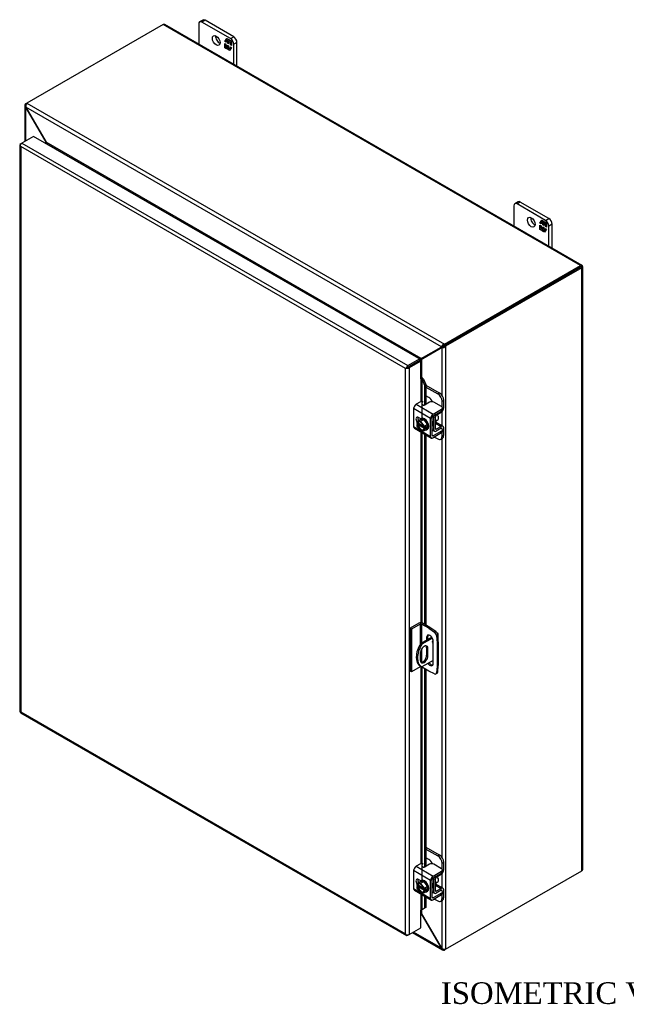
# Model space of a CAD drawing. Header units: inches. Extents: x 8 to 149, y 3 to 99.
# Tile 7 of 8: x 109 to 129, y 67 to 99. Entities that reach past the tile are written whole.
import ezdxf
from ezdxf.enums import TextEntityAlignment as Align

# ---------------------------------------------------------------- set-up
doc = ezdxf.new("R2010")
doc.units = ezdxf.units.IN
doc.header["$MEASUREMENT"] = 0
for name, color, linetype in [('COM40153-1', 7, 'CONTINUOUS'), ('COM40153-2', 7, 'CONTINUOUS'), ('COM42667', 7, 'CONTINUOUS'), ('COM42780', 7, 'CONTINUOUS'), ('COM48441', 7, 'CONTINUOUS'), ('COM71780-17', 7, 'CONTINUOUS'), ('DEFAULT', 7, 'CONTINUOUS'), ('FET07710', 7, 'CONTINUOUS'), ('SCC19011', 7, 'CONTINUOUS'), ('SPR20265', 7, 'CONTINUOUS'), ('WAF25035', 7, 'CONTINUOUS')]:
    doc.layers.add(name, color=color, linetype=linetype)
doc.styles.add('SEACAD_TIMES_NEW_ROMAN', font='times.ttf')

msp = doc.modelspace()

# ---------------------------------------------------------------- linework, layer by layer
at = {"layer": 'COM40153-1', "color": 7}
for p, q in [((122.652, 78.695), (122.295, 78.489)), ((122.673, 78.661), (122.336, 78.466)), ((122.825, 78.834), (122.838, 78.826)), ((122.863, 78.546), (122.863, 78.791)), ((122.295, 78.489), (122.336, 78.466)), ((122.487, 78.351), (122.528, 78.328)), ((122.487, 78.351), (122.487, 78.114)), ((122.281, 78.185), (122.281, 77.948)), ((122.487, 78.114), (122.528, 78.09)), ((122.528, 78.09), (122.528, 78.328)), ((122.276, 77.764), (122.316, 77.741)), ((122.699, 77.941), (122.336, 77.731))]:
    msp.add_line(p, q, dxfattribs=at)
for centre, major_axis, start_param, end_param in [((122.777, 78.791), (-0.0864, 0), 2.529725, 3.926991), ((122.576, 78.284), (0.3, 0.52), 1.508132, 3.141593), ((122.616, 78.26), (0.3, 0.52), 1.508132, 3.204257), ((122.404, 78.256), (-0.087, -0.151), 2.356194, 5.497787), ((122.364, 78.28), (-0.087, -0.151), 2.356194, 2.906426), ((122.705, 78.556), (0.025, 0.0433), 0.997696, 3.781372), ((122.664, 78.58), (-0.025, -0.0433), 0.952017, 2.069288), ((122.404, 78.019), (0.087, 0.151), 2.356194, 5.497787), ((122.364, 78.043), (0.087, 0.151), 3.37676, 5.497787)]:
    msp.add_ellipse(centre, major_axis=major_axis, ratio=0.57735, start_param=start_param, end_param=end_param, dxfattribs=at)
at = {"layer": 'COM40153-2', "color": 7}
for p, q in [((122.237, 79.143), (121.959, 78.983)), ((121.959, 78.983), (121.959, 77.595)), ((121.999, 78.959), (121.959, 78.983)), ((122.278, 79.12), (121.999, 78.959)), ((122.278, 79.12), (122.278, 78.461)), ((122.318, 79.12), (122.318, 78.503)), ((122.553, 78.984), (122.318, 79.12)), ((122.594, 79.008), (122.359, 79.143)), ((122.553, 78.984), (122.594, 79.008)), ((122.553, 78.984), (122.742, 78.856)), ((122.783, 78.88), (122.594, 79.008)), ((121.999, 78.959), (121.999, 77.571)), ((122.487, 78.688), (122.528, 78.711)), ((122.487, 78.688), (122.487, 78.6)), ((122.528, 78.624), (122.528, 78.711)), ((122.742, 78.856), (122.783, 78.88)), ((122.847, 78.768), (122.807, 78.745)), ((122.807, 78.745), (122.823, 78.517)), ((122.864, 78.541), (122.847, 78.768)), ((122.699, 77.847), (122.699, 78.565)), ((122.823, 78.517), (122.864, 78.541)), ((122.823, 78.517), (122.823, 77.752)), ((122.864, 78.541), (122.864, 77.776)), ((122.318, 78.31), (122.318, 77.884)), ((122.278, 77.732), (121.999, 77.571)), ((122.278, 77.763), (122.278, 77.732)), ((122.318, 77.739), (122.318, 77.732)), ((122.553, 77.596), (122.318, 77.732)), ((122.823, 77.752), (122.807, 77.543)), ((122.823, 77.752), (122.864, 77.776)), ((122.847, 77.567), (122.864, 77.776)), ((121.999, 77.571), (121.959, 77.595)), ((122.742, 77.506), (122.553, 77.596)), ((122.786, 77.505), (122.827, 77.528)), ((122.807, 77.543), (122.847, 77.567))]:
    msp.add_line(p, q, dxfattribs=at)
for centre, major_axis, start_param, end_param in [((122.298, 79.108), (-0.0864, 0), 3.926991, 5.497787), ((122.298, 79.108), (-0.0288, 0), 3.926991, 5.497787), ((122.593, 78.626), (0.075, -0.13), 0.785398, 3.926991), ((122.634, 78.65), (0.075, -0.13), 3.416574, 3.926991), ((122.736, 78.778), (0.05, -0.0866), 0.872665, 2.268928), ((122.777, 78.802), (-0.05, 0.0866), 4.014257, 5.410521), ((122.298, 77.72), (0.0288, 0), 0.785398, 2.356194), ((122.593, 77.908), (-0.075, 0.13), 1.73559, 3.926991), ((122.634, 77.931), (-0.075, 0.13), 1.73559, 2.866611), ((122.736, 77.591), (-0.05, 0.0866), 2.443461, 3.839724), ((122.777, 77.615), (-0.05, 0.0866), 3.141593, 3.839724)]:
    msp.add_ellipse(centre, major_axis=major_axis, ratio=0.57735, start_param=start_param, end_param=end_param, dxfattribs=at)
at = {"layer": 'COM42667', "color": 7}
for p, q in [((122.293, 86.311), (122.149, 86.228)), ((122.616, 85.771), (122.068, 86.087)), ((122.068, 86.087), (122.068, 85.505)), ((122.149, 86.228), (122.697, 85.911)), ((122.582, 86.292), (122.435, 86.208)), ((122.697, 85.911), (122.97, 86.068)), ((122.697, 85.849), (122.97, 86.006)), ((122.97, 86.15), (122.724, 86.292)), ((122.97, 86.006), (122.97, 86.068)), ((123, 86.047), (123, 86.109)), ((122.299, 85.755), (122.223, 85.798)), ((122.616, 85.188), (122.616, 85.771)), ((122.67, 85.219), (122.67, 85.802)), ((122.068, 85.505), (122.272, 85.387)), ((122.091, 85.453), (122.64, 85.136)), ((122.311, 85.365), (122.616, 85.188)), ((122.97, 85.361), (122.697, 85.204)), ((122.957, 85.45), (122.97, 85.443)), ((122.97, 85.299), (122.97, 85.361)), ((123, 85.34), (123, 85.402)), ((122.697, 85.204), (122.67, 85.219)), ((122.97, 85.299), (122.697, 85.142)), ((122.293, 71.368), (122.149, 71.285)), ((122.582, 71.35), (122.435, 71.265)), ((122.97, 71.207), (122.724, 71.35)), ((122.616, 70.828), (122.068, 71.145)), ((122.068, 71.145), (122.068, 70.563)), ((122.149, 71.285), (122.697, 70.968)), ((122.697, 70.968), (122.97, 71.126)), ((122.697, 70.906), (122.97, 71.064)), ((122.97, 71.064), (122.97, 71.126)), ((123, 71.105), (123, 71.167)), ((122.299, 70.812), (122.223, 70.856)), ((122.616, 70.246), (122.616, 70.828)), ((122.67, 70.277), (122.67, 70.859)), ((122.068, 70.563), (122.272, 70.445)), ((122.091, 70.51), (122.64, 70.193)), ((122.311, 70.422), (122.616, 70.246)), ((122.97, 70.419), (122.697, 70.261)), ((122.957, 70.508), (122.97, 70.5)), ((122.97, 70.357), (122.97, 70.419)), ((123, 70.398), (123, 70.46)), ((122.697, 70.261), (122.67, 70.277)), ((122.97, 70.357), (122.697, 70.199))]:
    msp.add_line(p, q, dxfattribs=at)
for centre, major_axis, start_param, end_param in [((122.327, 86.291), (-0.048, 0), 3.141593, 5.497787), ((122.653, 86.252), (0.1, 0), 0.785398, 2.356194), ((122.149, 86.134), (-0.0572, -0.0991), 3.926991, 5.497787), ((122.401, 86.227), (0.048, 0), 2.929457, 5.497787), ((122.9, 86.109), (-0.1, 0), 2.356194, 3.926991), ((122.9, 86.047), (-0.1, 0), 2.356194, 3.141593), ((122.223, 85.707), (0.0562, -0.0973), 2.356194, 4.826451), ((122.277, 85.738), (0.0562, -0.0973), 3.6401, 4.826451), ((122.697, 85.817), (0.0572, 0.0991), 0.785398, 2.356194), ((122.697, 85.817), (0.0192, 0.0333), 0.785398, 2.356194), ((122.149, 85.552), (0.0572, 0.0991), 2.356194, 3.141593), ((122.9, 85.402), (-0.1, 0), 2.356194, 3.926991), ((122.697, 85.235), (0.0572, 0.0991), 2.356194, 3.926991), ((122.697, 85.235), (0.0192, 0.0333), 2.356194, 3.926991), ((122.9, 85.34), (-0.1, 0), 2.356194, 3.141593), ((122.327, 71.349), (-0.048, 0), 3.141593, 5.497787), ((122.653, 71.309), (0.1, 0), 0.785398, 2.356194), ((122.149, 71.192), (-0.0572, -0.0991), 3.926991, 5.497787), ((122.401, 71.285), (0.048, 0), 2.929457, 5.497787), ((122.9, 71.167), (-0.1, 0), 2.356194, 3.926991), ((122.9, 71.105), (-0.1, 0), 2.356194, 3.141593), ((122.223, 70.764), (0.0562, -0.0973), 2.356194, 4.826451), ((122.277, 70.795), (0.0562, -0.0973), 3.6401, 4.826451), ((122.697, 70.875), (0.0572, 0.0991), 0.785398, 2.356194), ((122.697, 70.875), (0.0192, 0.0333), 0.785398, 2.356194), ((122.149, 70.609), (0.0572, 0.0991), 2.356194, 3.141593), ((122.9, 70.46), (-0.1, 0), 2.356194, 3.926991), ((122.9, 70.398), (-0.1, 0), 2.356194, 3.141593), ((122.697, 70.293), (0.0572, 0.0991), 2.356194, 3.926991), ((122.697, 70.293), (0.0192, 0.0333), 2.356194, 3.926991)]:
    msp.add_ellipse(centre, major_axis=major_axis, ratio=0.57735, start_param=start_param, end_param=end_param, dxfattribs=at)
at = {"layer": 'COM42780', "color": 7}
for p, q in [((122.465, 86.848), (122.897, 86.598)), ((122.465, 86.785), (122.844, 86.567)), ((122.561, 86.445), (122.465, 86.5)), ((122.844, 86.567), (122.897, 86.598)), ((123.039, 86.353), (122.985, 86.322)), ((122.985, 86.139), (122.985, 86.322)), ((123.039, 86.11), (123.039, 86.353)), ((122.674, 85.819), (122.715, 85.795)), ((122.715, 85.407), (122.715, 85.795)), ((122.769, 85.438), (122.769, 85.826)), ((122.796, 85.873), (122.959, 85.971)), ((122.67, 85.433), (122.715, 85.407)), ((122.67, 85.394), (122.739, 85.355)), ((122.769, 85.438), (122.796, 85.422)), ((122.773, 85.621), (122.959, 85.513)), ((123.015, 85.518), (122.788, 85.65)), ((122.958, 85.451), (122.795, 85.36)), ((122.959, 85.513), (122.796, 85.422)), ((122.958, 85.451), (122.985, 85.435)), ((122.985, 85.432), (122.985, 85.435)), ((123.039, 85.223), (123.039, 85.466)), ((122.743, 85.168), (122.844, 85.11)), ((122.944, 85.1), (122.997, 85.131)), ((122.985, 85.192), (122.985, 85.31)), ((122.985, 85.192), (123.039, 85.223)), ((122.465, 71.905), (122.897, 71.656)), ((122.465, 71.843), (122.844, 71.625)), ((122.844, 71.625), (122.897, 71.656)), ((122.561, 71.502), (122.465, 71.557)), ((123.039, 71.411), (122.985, 71.38)), ((122.985, 71.197), (122.985, 71.38)), ((123.039, 71.167), (123.039, 71.411)), ((122.796, 70.93), (122.959, 71.028)), ((122.674, 70.877), (122.715, 70.853)), ((122.715, 70.465), (122.715, 70.853)), ((122.769, 70.496), (122.769, 70.884)), ((123.015, 70.576), (122.788, 70.707)), ((122.67, 70.491), (122.715, 70.465)), ((122.67, 70.452), (122.739, 70.412)), ((122.769, 70.495), (122.796, 70.48)), ((122.773, 70.679), (122.959, 70.571)), ((122.958, 70.508), (122.795, 70.417)), ((122.959, 70.571), (122.796, 70.48)), ((122.958, 70.508), (122.985, 70.492)), ((122.985, 70.49), (122.985, 70.492)), ((123.039, 70.28), (123.039, 70.523)), ((122.743, 70.226), (122.844, 70.168)), ((122.944, 70.158), (122.997, 70.189)), ((122.985, 70.249), (122.985, 70.367)), ((122.985, 70.249), (123.039, 70.28))]:
    msp.add_line(p, q, dxfattribs=at)
for centre, major_axis, start_param, end_param in [((122.561, 86.282), (0.1, -0.173), 1.392108, 2.356194), ((122.844, 86.404), (0.1, -0.173), 0.785398, 2.356194), ((122.897, 86.435), (-0.1, 0.173), 3.926991, 5.497787), ((122.958, 86.063), (-0.0572, -0.0991), 0.802851, 2.356194), ((122.796, 85.842), (-0.0572, -0.0991), 4.744903, 5.497787), ((122.796, 85.842), (-0.0192, -0.0333), 3.944444, 5.497787), ((122.681, 85.745), (0.078, -0.135), 0.133398, 1.437398), ((122.796, 85.454), (0.0572, 0.0991), 2.356194, 3.909538), ((122.796, 85.454), (0.0192, 0.0333), 2.356194, 3.909538), ((122.958, 85.419), (-0.0192, -0.0333), 2.356194, 3.909538), ((122.958, 85.419), (-0.0572, -0.0991), 2.356194, 3.909538), ((122.844, 85.273), (-0.1, 0.173), 2.356194, 3.926991), ((122.897, 85.304), (-0.1, 0.173), 3.141593, 3.926991), ((122.897, 71.492), (-0.1, 0.173), 3.926991, 5.497787), ((122.561, 71.339), (0.1, -0.173), 1.392108, 2.356194), ((122.844, 71.461), (0.1, -0.173), 0.785398, 2.356194), ((122.958, 71.121), (-0.0572, -0.0991), 0.802851, 2.356194), ((122.796, 70.899), (-0.0572, -0.0991), 4.744903, 5.497787), ((122.796, 70.899), (-0.0192, -0.0333), 3.944444, 5.497787), ((122.681, 70.802), (0.078, -0.135), 0.133398, 1.437398), ((122.796, 70.511), (0.0572, 0.0991), 2.356194, 3.909538), ((122.796, 70.511), (0.0192, 0.0333), 2.356194, 3.909538), ((122.958, 70.477), (-0.0192, -0.0333), 2.356194, 3.909538), ((122.958, 70.477), (-0.0572, -0.0991), 2.356194, 3.909538), ((122.844, 70.331), (-0.1, 0.173), 2.356194, 3.926991), ((122.897, 70.362), (-0.1, 0.173), 3.141593, 3.926991)]:
    msp.add_ellipse(centre, major_axis=major_axis, ratio=0.57735, start_param=start_param, end_param=end_param, dxfattribs=at)
at = {"layer": 'COM48441', "color": 7}
for p, q in [((113.969, 98.506), (109.566, 95.964)), ((127.464, 90.715), (113.969, 98.506)), ((127.507, 90.719), (114.013, 98.51)), ((109.5, 95.885), (109.5, 94.727)), ((109.525, 95.94), (109.566, 95.964)), ((109.547, 95.928), (109.525, 95.94)), ((109.566, 95.964), (123.061, 88.172)), ((109.54, 95.838), (109.525, 95.829)), ((109.525, 95.829), (109.539, 95.811)), ((109.525, 95.829), (109.525, 94.742)), ((109.539, 95.811), (109.549, 95.817)), ((109.539, 95.811), (110.181, 94.699)), ((122.965, 88.087), (109.54, 95.838)), ((109.54, 95.838), (109.549, 95.817)), ((109.549, 95.817), (110.191, 94.705)), ((110.191, 94.705), (110.181, 94.699)), ((110.181, 94.699), (110.181, 94.663)), ((122.314, 87.706), (110.191, 94.705)), ((110.229, 94.636), (110.228, 94.635)), ((122.235, 87.704), (110.229, 94.636)), ((123.061, 88.172), (127.464, 90.715)), ((123.061, 88.125), (127.464, 90.668)), ((127.464, 90.668), (123.061, 88.125)), ((127.505, 90.644), (123.102, 88.102)), ((127.522, 90.701), (127.464, 90.668)), ((127.522, 90.701), (127.464, 90.668)), ((127.464, 90.668), (127.505, 90.691)), ((127.464, 90.668), (127.464, 90.668)), ((127.464, 90.668), (127.464, 90.668)), ((127.505, 71.142), (127.505, 90.644)), ((127.53, 71.178), (127.53, 90.679)), ((122.314, 87.706), (122.956, 88.076)), ((122.324, 87.688), (122.966, 88.059)), ((122.354, 87.729), (122.996, 88.1)), ((122.365, 87.712), (123.007, 88.082)), ((122.956, 88.076), (122.996, 88.1)), ((122.956, 88.076), (122.965, 88.087)), ((123.006, 88.11), (122.965, 88.087)), ((122.966, 88.059), (123.007, 88.082)), ((122.966, 88.059), (122.98, 88.061)), ((123.02, 88.085), (122.98, 88.061)), ((122.98, 88.061), (122.98, 86.52)), ((122.996, 88.1), (123.006, 88.11)), ((123, 88.107), (123.011, 88.113)), ((123.007, 88.082), (123.02, 88.085)), ((123.025, 88.088), (123.014, 88.082)), ((123.061, 88.125), (123.061, 88.172)), ((123.061, 88.125), (123.102, 88.102)), ((123.102, 88.102), (123.102, 68.6)), ((122.234, 87.704), (122.235, 87.704)), ((122.235, 87.704), (122.235, 87.703)), ((122.248, 87.641), (122.248, 87.641)), ((122.354, 87.729), (122.314, 87.706)), ((122.324, 87.688), (122.365, 87.712)), ((122.324, 87.688), (122.324, 87.087)), ((122.98, 85.986), (122.98, 85.539)), ((122.98, 85.121), (122.98, 71.578)), ((122.98, 71.043), (122.98, 70.596)), ((123.102, 68.6), (127.505, 71.142)), ((122.98, 70.178), (122.98, 68.64)), ((122.314, 69.765), (122.295, 69.776)), ((122.314, 69.765), (122.324, 69.771)), ((122.956, 68.653), (122.314, 69.765)), ((122.324, 69.873), (122.324, 69.771)), ((122.966, 68.659), (122.324, 69.771)), ((122.033, 69.141), (123, 68.582)), ((122.965, 68.632), (122.058, 69.155)), ((122.956, 68.653), (122.966, 68.659)), ((122.965, 68.632), (122.956, 68.653)), ((122.98, 68.64), (122.965, 68.632)), ((122.98, 68.64), (122.966, 68.659)), ((123.061, 68.602), (123.061, 68.577)), ((123.102, 68.6), (123.061, 68.577))]:
    msp.add_line(p, q, dxfattribs=at)
for centre, radius, start, end in [((109.574, 95.885), 0.0739, 131.3818, 228.6182), ((109.69, 95.872), 0.154, 143.5515, 192.9586), ((123.106, 88.025), 0.154, 107.0414, 156.4485), ((122.997, 88.214), 0.154, 263.5515, 312.9586), ((123.063, 88.01), 0.115, 90.8741, 119.728), ((122.96, 88.187), 0.119, 300.7247, 328.6732), ((119.968, 91.554), 4.508, 300.4684, 301.9581), ((124.486, 83.729), 4.513, 118.0428, 119.6482), ((123.037, 68.647), 0.0739, 191.3818, 288.6182), ((123.084, 68.753), 0.154, 227.0414, 276.4485)]:
    msp.add_arc(centre, radius, start, end, dxfattribs=at)
for centre, major_axis, ratio, start_param, end_param in [((113.969, 98.435), (-0.0432, -0.0748), 0.57735, 3.141593, 3.926991), ((127.464, 90.644), (-0.0432, -0.0748), 0.57735, 2.696031, 3.926991), ((127.444, 90.656), (-0.0288, -0.0166), 0.000948, 2.355648, 3.926445), ((127.444, 90.656), (-0.0288, -0.0166), 0.000948, 2.356741, 3.927537), ((127.444, 90.656), (0.0863, 0.0499), 0.000948, -0.784852, -0.445015), ((127.444, 90.656), (0.0864, 0.0498), 0.000948, 0.445015, 0.784852), ((127.444, 90.679), (-0.0864, 0), 0.57735, 2.356194, 3.587154), ((127.444, 71.178), (-0.0864, 0), 0.57735, 2.356194, 3.141593)]:
    msp.add_ellipse(centre, major_axis=major_axis, ratio=ratio, start_param=start_param, end_param=end_param, dxfattribs=at)
for points, knots in [([(110.181, 94.699), (110.183, 94.691), (110.185, 94.683), (110.187, 94.669), (110.188, 94.664), (110.188, 94.659)], [0, 0, 0, 0, 0.25, 0.25, 0.4064609, 0.4064609, 0.4064609, 0.4064609]), ([(110.229, 94.636), (110.23, 94.636), (110.231, 94.637), (110.232, 94.639), (110.232, 94.64), (110.233, 94.644), (110.232, 94.647), (110.23, 94.653), (110.229, 94.656), (110.226, 94.662), (110.224, 94.665), (110.218, 94.675), (110.213, 94.681), (110.202, 94.693), (110.197, 94.699), (110.191, 94.705)], [0, 0, 0, 0, 0.0625, 0.0625, 0.125, 0.125, 0.25, 0.25, 0.375, 0.375, 0.5, 0.5, 0.75, 0.75, 1, 1, 1, 1]), ([(122.314, 87.706), (122.308, 87.707), (122.302, 87.708), (122.289, 87.709), (122.282, 87.709), (122.272, 87.71), (122.268, 87.71), (122.261, 87.709), (122.257, 87.709), (122.25, 87.708), (122.247, 87.708), (122.242, 87.707), (122.24, 87.706), (122.237, 87.705), (122.236, 87.705), (122.235, 87.704)], [0, 0, 0, 0, 0.25, 0.25, 0.5, 0.5, 0.625, 0.625, 0.75, 0.75, 0.875, 0.875, 0.9375, 0.9375, 1, 1, 1, 1]), ([(122.283, 87.621), (122.284, 87.621), (122.285, 87.622), (122.288, 87.624), (122.289, 87.625), (122.292, 87.629), (122.295, 87.632), (122.299, 87.638), (122.301, 87.641), (122.304, 87.647), (122.306, 87.65), (122.311, 87.659), (122.314, 87.665), (122.319, 87.677), (122.322, 87.682), (122.324, 87.688)], [0, 0, 0, 0, 0.0625, 0.0625, 0.125, 0.125, 0.25, 0.25, 0.375, 0.375, 0.5, 0.5, 0.75, 0.75, 1, 1, 1, 1]), ([(122.324, 69.771), (122.322, 69.779), (122.319, 69.787), (122.314, 69.802), (122.311, 69.809), (122.306, 69.819), (122.304, 69.822), (122.301, 69.828), (122.299, 69.831), (122.296, 69.834), (122.296, 69.834), (122.295, 69.835)], [0, 0, 0, 0, 0.25, 0.25, 0.5, 0.5, 0.625, 0.625, 0.75, 0.75, 0.7783053, 0.7783053, 0.7783053, 0.7783053])]:
    msp.add_open_spline(points, degree=3, knots=knots, dxfattribs=at)
msp.add_open_spline([(122.296, 69.781), (122.302, 69.776), (122.308, 69.77), (122.314, 69.765)], degree=3, dxfattribs=at)
at = {"layer": 'COM71780-17', "color": 7}
for p, q in [((109.346, 94.617), (109.346, 76.288)), ((109.354, 94.596), (109.354, 94.596)), ((109.371, 94.653), (109.412, 94.676)), ((109.784, 94.891), (109.412, 94.676)), ((109.412, 94.676), (121.881, 87.477)), ((122.254, 87.692), (109.784, 94.891)), ((121.8, 87.383), (109.371, 94.559)), ((109.371, 94.559), (109.371, 76.276)), ((121.881, 87.477), (122.254, 87.692)), ((121.881, 87.43), (122.254, 87.645)), ((122.254, 87.645), (121.882, 87.43)), ((122.295, 87.621), (121.922, 87.406)), ((122.254, 87.692), (122.254, 87.645)), ((122.295, 87.621), (122.254, 87.645)), ((122.295, 87.05), (122.295, 87.621)), ((121.841, 87.406), (121.8, 87.383)), ((121.8, 69.1), (121.8, 87.383)), ((121.824, 87.396), (121.881, 87.43)), ((121.824, 87.396), (121.882, 87.43)), ((121.922, 87.406), (121.922, 69.077)), ((122.295, 87.05), (122.295, 86.312)), ((122.318, 87.055), (122.323, 87.088)), ((122.339, 87.024), (122.386, 87.044)), ((122.339, 87.024), (122.418, 86.846)), ((122.339, 85.75), (122.339, 87.024)), ((122.386, 87.044), (122.465, 86.865)), ((122.465, 86.865), (122.418, 86.846)), ((122.418, 86.846), (122.418, 86.201)), ((122.465, 86.865), (122.465, 86.225)), ((122.295, 85.757), (122.295, 85.753)), ((122.295, 85.335), (122.295, 79.158)), ((122.339, 79.152), (122.339, 85.31)), ((122.418, 85.264), (122.418, 79.109)), ((122.465, 85.237), (122.465, 79.082)), ((122.295, 77.737), (122.295, 71.369)), ((122.339, 70.832), (122.339, 77.72)), ((122.418, 77.674), (122.418, 71.259)), ((122.465, 77.647), (122.465, 71.283)), ((109.368, 76.249), (121.838, 69.049)), ((109.371, 76.276), (121.8, 69.1)), ((122.295, 70.814), (122.295, 70.81)), ((122.295, 70.393), (122.295, 69.864)), ((122.339, 69.885), (122.339, 70.367)), ((122.418, 70.322), (122.418, 69.932)), ((122.465, 70.294), (122.465, 69.951)), ((122.295, 69.292), (122.295, 69.864)), ((122.418, 69.932), (122.339, 69.885)), ((122.339, 69.885), (122.386, 69.904)), ((122.465, 69.951), (122.386, 69.904)), ((122.465, 69.951), (122.418, 69.932)), ((121.922, 69.077), (122.295, 69.292)), ((121.824, 69.067), (121.824, 69.067)), ((121.922, 69.077), (121.881, 69.053))]:
    msp.add_line(p, q, dxfattribs=at)
for centre, radius, start, end in [((122.255, 86.988), 0.0911, 23.2734, 46.5882), ((122.28, 86.96), 0.135, 38.3968, 71.6578), ((122.537, 69.604), 0.343, 125.2045, 129.639), ((122.375, 69.823), 0.0704, 117.4412, 127.5015)]:
    msp.add_arc(centre, radius, start, end, dxfattribs=at)
for centre, major_axis, ratio, start_param, end_param in [((109.432, 94.617), (0.0864, 0), 0.57735, 2.356194, 3.587154), ((109.412, 94.606), (0.0432, 0.0748), 0.57735, 0.785398, 2.016358), ((109.432, 94.594), (-0.061, 0.106), 0.577982, 1.231508, 1.571345), ((109.432, 94.594), (-0.061, 0.106), 0.577982, 1.230411, 1.570248), ((121.861, 87.418), (-0.0863, -0.0499), 0.000948, -1.124689, -0.784852), ((121.861, 87.418), (-0.0864, -0.0498), 0.000948, 0.784852, 1.124689), ((121.881, 87.406), (0.0432, 0.0748), 0.57735, 0.785398, 2.016358), ((121.861, 87.441), (0.0864, 0), 0.57735, 4.266828, 5.497787), ((121.861, 87.418), (0.0288, 0.0166), 0.000948, 0.785944, 2.356741), ((121.861, 87.418), (0.0288, 0.0166), 0.000948, 3.926445, 5.497241), ((122.315, 87.038), (0.0864, 0), 0.57735, 1.48353, 1.808737), ((122.315, 87.038), (0.0288, 0), 0.57735, 1.48353, 2.356194), ((109.432, 76.288), (0.0864, 0), 0.57735, 3.141593, 3.587154), ((109.432, 76.312), (-0.0864, -0.0498), 0.000948, 0.445015, 0.784852), ((109.432, 76.312), (-0.0863, -0.0499), 0.000948, -0.784852, -0.445015), ((109.412, 76.323), (0.0432, 0.0748), 0.57735, 2.696031, 3.141593), ((122.315, 69.852), (-0.0288, 0), 0.57735, 4.625123, 5.497787), ((121.861, 69.136), (0.061, -0.106), 0.577982, 4.712938, 5.052774), ((121.861, 69.136), (0.061, -0.106), 0.577982, 4.71184, 5.051677), ((121.861, 69.112), (0.0864, 0), 0.57735, 4.266828, 5.497787), ((121.881, 69.124), (0.0432, 0.0748), 0.57735, 2.696031, 3.926991)]:
    msp.add_ellipse(centre, major_axis=major_axis, ratio=ratio, start_param=start_param, end_param=end_param, dxfattribs=at)
at = {"layer": 'FET07710', "color": 7}
for p, q in [((115.121, 98.524), (115.121, 97.87)), ((115.258, 98.654), (115.152, 98.593)), ((115.333, 98.646), (115.227, 98.585)), ((116.146, 98.054), (115.227, 98.585)), ((116.252, 98.116), (115.333, 98.646)), ((116.146, 98.054), (116.252, 98.116)), ((115.964, 97.96), (116.033, 98.059)), ((115.975, 97.967), (115.964, 97.96)), ((116, 97.939), (115.964, 97.96)), ((115.964, 97.758), (115.964, 97.897)), ((115.964, 97.897), (116, 97.876)), ((115.975, 97.765), (115.964, 97.758)), ((115.975, 97.967), (116, 98.003)), ((116, 97.952), (115.975, 97.967)), ((115.975, 97.765), (115.975, 97.89)), ((116.032, 97.732), (115.975, 97.765)), ((116.012, 98.015), (116, 98.009)), ((116.056, 97.977), (116, 98.009)), ((116, 98.009), (116, 97.939)), ((116, 97.876), (116, 97.807)), ((116, 97.807), (116.056, 97.775)), ((116.007, 98.013), (116.038, 98.056)), ((116.067, 97.983), (116.012, 98.015)), ((116.033, 98.059), (116.095, 98.023)), ((116.062, 97.765), (116.051, 97.759)), ((116.067, 97.983), (116.056, 97.977)), ((116.056, 97.907), (116.056, 97.977)), ((116.067, 97.914), (116.056, 97.907)), ((116.09, 97.888), (116.056, 97.907)), ((116.056, 97.775), (116.056, 97.844)), ((116.056, 97.844), (116.09, 97.824)), ((116.067, 97.781), (116.056, 97.775)), ((116.062, 97.715), (116.062, 97.765)), ((116.067, 97.914), (116.067, 97.983)), ((116.09, 97.901), (116.067, 97.914)), ((116.067, 97.781), (116.067, 97.837)), ((116.101, 97.964), (116.09, 97.957)), ((116.145, 97.925), (116.09, 97.957)), ((116.09, 97.957), (116.09, 97.888)), ((116.09, 97.824), (116.09, 97.755)), ((116.095, 98.023), (116.095, 97.973)), ((116.095, 97.973), (116.12, 98.009)), ((116.106, 97.979), (116.095, 97.973)), ((116.156, 97.931), (116.101, 97.964)), ((116.106, 97.979), (116.125, 98.006)), ((116.182, 97.771), (116.112, 97.672)), ((116.12, 98.009), (116.182, 97.973)), ((116.156, 97.931), (116.145, 97.925)), ((116.145, 97.856), (116.145, 97.925)), ((116.156, 97.862), (116.145, 97.856)), ((116.182, 97.835), (116.145, 97.856)), ((116.145, 97.723), (116.145, 97.792)), ((116.145, 97.792), (116.182, 97.771)), ((116.156, 97.862), (116.156, 97.931)), ((116.182, 97.848), (116.156, 97.862)), ((116.156, 97.735), (116.156, 97.786)), ((116.182, 97.973), (116.182, 97.835)), ((116.358, 97.932), (116.252, 97.871)), ((116.252, 97.217), (116.252, 97.871)), ((116.358, 97.156), (116.358, 97.932)), ((116.025, 97.723), (115.964, 97.758)), ((116.051, 97.759), (116.025, 97.723)), ((116.051, 97.708), (116.051, 97.759)), ((116.062, 97.715), (116.051, 97.708)), ((116.112, 97.672), (116.051, 97.708)), ((116.119, 97.682), (116.062, 97.715)), ((116.09, 97.755), (116.145, 97.723)), ((116.15, 97.726), (116.145, 97.723)), ((125.44, 92.775), (125.334, 92.714)), ((125.515, 92.767), (125.409, 92.706)), ((126.329, 92.176), (125.409, 92.706)), ((126.434, 92.237), (125.515, 92.767)), ((125.303, 92.645), (125.303, 91.991)), ((126.146, 92.082), (126.215, 92.18)), ((126.157, 92.088), (126.146, 92.082)), ((126.183, 92.061), (126.146, 92.082)), ((126.157, 92.088), (126.183, 92.124)), ((126.183, 92.074), (126.157, 92.088)), ((126.194, 92.136), (126.183, 92.13)), ((126.238, 92.098), (126.183, 92.13)), ((126.183, 92.13), (126.183, 92.061)), ((126.189, 92.134), (126.22, 92.178)), ((126.249, 92.104), (126.194, 92.136)), ((126.215, 92.18), (126.277, 92.145)), ((126.249, 92.104), (126.238, 92.098)), ((126.238, 92.029), (126.238, 92.098)), ((126.249, 92.035), (126.238, 92.029)), ((126.249, 92.035), (126.249, 92.104)), ((126.272, 92.022), (126.249, 92.035)), ((126.283, 92.085), (126.272, 92.078)), ((126.327, 92.046), (126.272, 92.078)), ((126.272, 92.078), (126.272, 92.009)), ((126.277, 92.145), (126.277, 92.094)), ((126.277, 92.094), (126.302, 92.13)), ((126.288, 92.101), (126.277, 92.094)), ((126.339, 92.053), (126.283, 92.085)), ((126.288, 92.101), (126.307, 92.127)), ((126.302, 92.13), (126.364, 92.095)), ((126.339, 92.053), (126.327, 92.046)), ((126.327, 91.977), (126.327, 92.046)), ((126.329, 92.176), (126.434, 92.237)), ((126.339, 91.983), (126.339, 92.053)), ((126.364, 92.095), (126.364, 91.956)), ((126.541, 92.053), (126.435, 91.992)), ((126.541, 91.277), (126.541, 92.053)), ((126.146, 91.879), (126.146, 92.018)), ((126.146, 92.018), (126.183, 91.997)), ((126.157, 91.886), (126.146, 91.879)), ((126.208, 91.844), (126.146, 91.879)), ((126.157, 91.886), (126.157, 92.012)), ((126.214, 91.853), (126.157, 91.886)), ((126.183, 91.997), (126.183, 91.928)), ((126.183, 91.928), (126.238, 91.896)), ((126.233, 91.88), (126.208, 91.844)), ((126.244, 91.887), (126.233, 91.88)), ((126.233, 91.829), (126.233, 91.88)), ((126.244, 91.836), (126.233, 91.829)), ((126.295, 91.794), (126.233, 91.829)), ((126.272, 92.009), (126.238, 92.029)), ((126.238, 91.896), (126.238, 91.965)), ((126.238, 91.965), (126.272, 91.945)), ((126.249, 91.902), (126.238, 91.896)), ((126.244, 91.836), (126.244, 91.887)), ((126.301, 91.803), (126.244, 91.836)), ((126.249, 91.902), (126.249, 91.958)), ((126.272, 91.945), (126.272, 91.876)), ((126.272, 91.876), (126.327, 91.844)), ((126.364, 91.892), (126.295, 91.794)), ((126.339, 91.983), (126.327, 91.977)), ((126.364, 91.956), (126.327, 91.977)), ((126.327, 91.844), (126.327, 91.913)), ((126.327, 91.913), (126.364, 91.892)), ((126.332, 91.847), (126.327, 91.844)), ((126.364, 91.969), (126.339, 91.983)), ((126.339, 91.856), (126.339, 91.907)), ((126.435, 91.338), (126.435, 91.992))]:
    msp.add_line(p, q, dxfattribs=at)
for centre, major_axis, start_param, end_param in [((115.227, 98.463), (0.075, -0.13), 2.356194, 3.926991), ((115.333, 98.524), (0.075, -0.13), 2.356194, 3.141593), ((115.792, 98.054), (-0.087, 0.152), 0.649107, 2.492486), ((116.252, 97.993), (-0.075, 0.13), 3.926991, 5.497787), ((116.146, 97.932), (0.075, -0.13), 0.785398, 2.356194), ((125.409, 92.584), (0.075, -0.13), 2.356194, 3.926991), ((125.515, 92.645), (0.075, -0.13), 2.356194, 3.141593), ((125.975, 92.176), (-0.087, 0.152), 0.649107, 2.492486), ((126.329, 92.053), (0.075, -0.13), 0.785398, 2.356194), ((126.434, 92.114), (-0.075, 0.13), 3.926991, 5.497787)]:
    msp.add_ellipse(centre, major_axis=major_axis, ratio=0.57735, start_param=start_param, end_param=end_param, dxfattribs=at)
for centre, major_axis in [((115.687, 97.993), (-0.088, 0.152)), ((125.869, 92.114), (-0.087, 0.152))]:
    msp.add_ellipse(centre, major_axis=major_axis, ratio=0.57735, dxfattribs=at)
at = {"layer": 'SCC19011', "color": 7}
for p, q in [((122.17, 85.661), (122.272, 85.72)), ((122.291, 85.677), (122.17, 85.661)), ((122.17, 85.661), (122.17, 85.612)), ((122.394, 85.736), (122.272, 85.72)), ((122.291, 85.677), (122.394, 85.736)), ((122.413, 85.521), (122.291, 85.677)), ((122.515, 85.58), (122.394, 85.736)), ((122.791, 85.695), (122.856, 85.733)), ((122.181, 85.605), (122.17, 85.612)), ((122.223, 85.599), (122.17, 85.568)), ((122.17, 85.568), (122.17, 85.519)), ((122.17, 85.568), (122.181, 85.561)), ((122.17, 85.519), (122.291, 85.362)), ((122.21, 85.615), (122.193, 85.605)), ((122.193, 85.561), (122.21, 85.571)), ((122.397, 85.507), (122.21, 85.615)), ((122.21, 85.571), (122.418, 85.45)), ((122.223, 85.607), (122.223, 85.599)), ((122.223, 85.599), (122.399, 85.497)), ((122.291, 85.362), (122.413, 85.378)), ((122.413, 85.472), (122.401, 85.478)), ((122.418, 85.45), (122.401, 85.441)), ((122.401, 85.434), (122.413, 85.427)), ((122.413, 85.521), (122.515, 85.58)), ((122.413, 85.472), (122.413, 85.521)), ((122.467, 85.503), (122.413, 85.472)), ((122.467, 85.458), (122.413, 85.427)), ((122.413, 85.378), (122.515, 85.437)), ((122.413, 85.378), (122.413, 85.427)), ((122.428, 85.48), (122.467, 85.458)), ((122.467, 85.458), (122.467, 85.503)), ((122.515, 85.437), (122.515, 85.58)), ((122.17, 70.718), (122.272, 70.778)), ((122.291, 70.735), (122.17, 70.718)), ((122.17, 70.718), (122.17, 70.67)), ((122.394, 70.794), (122.272, 70.778)), ((122.291, 70.735), (122.394, 70.794)), ((122.413, 70.578), (122.291, 70.735)), ((122.515, 70.637), (122.394, 70.794)), ((122.791, 70.753), (122.856, 70.791)), ((122.181, 70.663), (122.17, 70.67)), ((122.223, 70.656), (122.17, 70.625)), ((122.17, 70.625), (122.17, 70.576)), ((122.17, 70.625), (122.181, 70.618)), ((122.17, 70.576), (122.291, 70.42)), ((122.21, 70.673), (122.193, 70.663)), ((122.193, 70.618), (122.21, 70.628)), ((122.397, 70.565), (122.21, 70.673)), ((122.21, 70.628), (122.418, 70.508)), ((122.223, 70.665), (122.223, 70.656)), ((122.223, 70.656), (122.399, 70.555)), ((122.291, 70.42), (122.413, 70.436)), ((122.413, 70.529), (122.401, 70.536)), ((122.418, 70.508), (122.401, 70.498)), ((122.401, 70.491), (122.413, 70.485)), ((122.413, 70.578), (122.515, 70.637)), ((122.413, 70.529), (122.413, 70.578)), ((122.467, 70.56), (122.413, 70.529)), ((122.467, 70.516), (122.413, 70.485)), ((122.413, 70.436), (122.515, 70.495)), ((122.413, 70.436), (122.413, 70.485)), ((122.428, 70.538), (122.467, 70.516)), ((122.467, 70.516), (122.467, 70.56)), ((122.515, 70.495), (122.515, 70.637))]:
    msp.add_line(p, q, dxfattribs=at)
for centre, radius, start, end in [((122.427, 85.6), 0.251, 187.8644, 238.4029), ((122.187, 85.617), 0.0126, 242.8525, 296.623), ((122.187, 85.572), 0.0126, 242.8527, 296.6228), ((122.427, 70.657), 0.251, 187.8644, 238.4029), ((122.187, 70.674), 0.0126, 242.8525, 296.623), ((122.187, 70.63), 0.0126, 242.8527, 296.6228)]:
    msp.add_arc(centre, radius, start, end, dxfattribs=at)
for centre, major_axis, start_param, end_param in [((122.291, 85.52), (0.079, -0.137), 0.958412, 3.753977), ((122.808, 85.818), (0.0488, -0.0845), 0, 2.159159), ((122.291, 85.52), (-0.079, 0.137), 0.958412, 3.753977), ((122.297, 85.523), (0.075, -0.13), 3.141593, 3.744649), ((122.297, 85.523), (-0.075, 0.13), 0.96774, 3.694684), ((122.314, 85.533), (0.075, -0.13), 3.254972, 3.744649), ((122.314, 85.533), (-0.075, 0.13), 0.96774, 3.028213), ((122.291, 70.577), (0.079, -0.137), 0.958412, 3.753977), ((122.297, 70.58), (0.075, -0.13), 3.141593, 3.744649), ((122.314, 70.59), (0.075, -0.13), 3.254972, 3.744649), ((122.808, 70.875), (0.0488, -0.0845), 0, 2.159159), ((122.291, 70.577), (-0.079, 0.137), 0.958412, 3.753977), ((122.297, 70.58), (-0.075, 0.13), 0.96774, 3.694684), ((122.314, 70.59), (-0.075, 0.13), 0.96774, 3.028213)]:
    msp.add_ellipse(centre, major_axis=major_axis, ratio=0.57735, start_param=start_param, end_param=end_param, dxfattribs=at)
for points, knots in [([(122.296, 85.386), (122.297, 85.385), (122.311, 85.375), (122.339, 85.369), (122.372, 85.372), (122.385, 85.384), (122.392, 85.39)], [0, 0, 0, 0, 0.04607, 0.401883, 0.756272, 1, 1, 1, 1]), ([(122.401, 85.478), (122.4, 85.479), (122.399, 85.48), (122.399, 85.482), (122.399, 85.483), (122.4, 85.484)], [0, 0, 0, 0, 0.5, 0.5, 0.7956866, 0.7956866, 0.7956866, 0.7956866]), ([(122.401, 85.441), (122.4, 85.44), (122.399, 85.438), (122.399, 85.436), (122.4, 85.435), (122.401, 85.434)], [0, 0, 0, 0, 0.5, 0.5, 1, 1, 1, 1]), ([(122.296, 70.444), (122.297, 70.442), (122.311, 70.433), (122.339, 70.427), (122.372, 70.429), (122.385, 70.442), (122.392, 70.448)], [0, 0, 0, 0, 0.04607, 0.401883, 0.756272, 1, 1, 1, 1]), ([(122.401, 70.536), (122.4, 70.537), (122.399, 70.538), (122.399, 70.54), (122.399, 70.541), (122.4, 70.541)], [0, 0, 0, 0, 0.5, 0.5, 0.7956866, 0.7956866, 0.7956866, 0.7956866]), ([(122.401, 70.498), (122.4, 70.497), (122.399, 70.496), (122.399, 70.493), (122.4, 70.492), (122.401, 70.491)], [0, 0, 0, 0, 0.5, 0.5, 1, 1, 1, 1])]:
    msp.add_open_spline(points, degree=3, knots=knots, dxfattribs=at)
at = {"layer": 'SPR20265', "color": 7}
for points, knots in [([(122.671, 85.521), (122.674, 85.524), (122.686, 85.54), (122.699, 85.58), (122.692, 85.641), (122.678, 85.681), (122.67, 85.696)], [0.492661, 0.492661, 0.492661, 0.492661, 0.49540495, 0.50699867, 0.51872295, 0.52667302, 0.52667302, 0.52667302, 0.52667302]), ([(122.651, 70.563), (122.651, 70.563), (122.662, 70.569), (122.684, 70.589), (122.699, 70.637), (122.692, 70.698), (122.678, 70.738), (122.67, 70.754)], [0.48661011, 0.48661011, 0.48661011, 0.48661011, 0.4867994, 0.49540495, 0.50699867, 0.51872295, 0.52667302, 0.52667302, 0.52667302, 0.52667302])]:
    msp.add_open_spline(points, degree=3, knots=knots, dxfattribs=at)
at = {"layer": 'WAF25035', "color": 7}
for p, q in [((122.319, 85.767), (122.294, 85.752)), ((122.494, 85.406), (122.519, 85.42)), ((122.319, 70.824), (122.294, 70.809)), ((122.494, 70.463), (122.519, 70.478))]:
    msp.add_line(p, q, dxfattribs=at)
for centre, start_param, end_param in [((122.394, 85.579), 0, 0.412589), ((122.394, 85.579), 2.729004, 6.283185), ((122.419, 85.593), 3.141593, 6.283185), ((122.394, 70.636), 0, 0.412589), ((122.394, 70.636), 2.729004, 6.283185), ((122.419, 70.651), 3.141593, 6.283185)]:
    msp.add_ellipse(centre, major_axis=(-0.1, 0.173), ratio=0.57735, start_param=start_param, end_param=end_param, dxfattribs=at)

# ---------------------------------------------------------------- texts
at = {"layer": 'DEFAULT', "color": 7, "style": 'SEACAD_TIMES_NEW_ROMAN'}
msp.add_text('ISOMETRIC VIEWS', height=0.7, dxfattribs=at).set_placement((122.948, 67.533), align=Align.TOP_LEFT)

doc.saveas('drawing.dxf')
